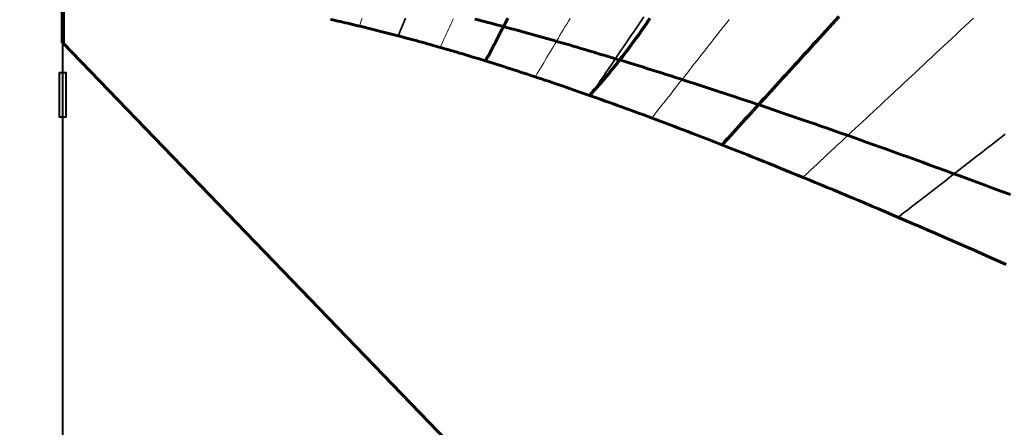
# Model space of a CAD drawing. Header units: millimetres. Extents: x 3 to 1047, y 3 to 1047.
# Tile 9 of 14: x 511 to 842, y 432 to 570. Entities that reach past the tile are written whole.
import ezdxf

# ---------------------------------------------------------------- set-up
doc = ezdxf.new("R2010")
doc.units = ezdxf.units.MM
for name, color, linetype, true_color in [('C1d1b19', 7, 'Continuous', 0x1d1b19), ('C1f7a74', 7, 'Continuous', 0x1f7a74), ('C2f5d8a', 7, 'Continuous', 0x2f5d8a), ('C8a847c', 7, 'Continuous', 0x8a847c), ('Cb4532a', 7, 'Continuous', 0xb4532a), ('Cb8862b', 7, 'Continuous', 0xb8862b), ('Cc0392b', 7, 'Continuous', 0xc0392b)]:
    doc.layers.add(name, color=color, linetype=linetype, true_color=true_color)

msp = doc.modelspace()

# ---------------------------------------------------------------- linework, layer by layer
at = {"layer": 'C1d1b19', "lineweight": 35}
for points in [[(640.54, 570.04), (640.21, 569.21), (639.88, 568.39), (639.55, 567.57), (639.22, 566.74), (638.89, 565.93), (638.56, 565.11), (638.23, 564.29)], [(720.94, 570.48), (720.24, 569.45), (719.54, 568.43), (718.85, 567.41), (718.15, 566.4), (717.47, 565.39), (716.78, 564.38), (716.1, 563.38), (715.42, 562.39), (714.74, 561.4), (714.07, 560.41), (713.4, 559.42), (712.73, 558.44), (712.06, 557.47), (711.4, 556.5), (710.74, 555.53), (710.08, 554.56), (709.43, 553.6), (708.78, 552.64), (708.13, 551.69), (707.48, 550.74), (706.83, 549.79), (706.19, 548.85), (705.55, 547.91), (704.91, 546.97), (704.27, 546.04), (703.64, 545.11), (703.01, 544.18)], [(842.69, 530.94), (841.08, 529.69), (839.48, 528.44), (837.9, 527.21), (836.32, 525.98), (834.76, 524.77), (833.2, 523.56), (831.66, 522.36), (830.13, 521.17), (828.61, 519.99), (827.1, 518.81), (825.6, 517.64), (824.11, 516.49), (822.63, 515.33), (821.16, 514.19), (819.7, 513.06), (818.25, 511.93), (816.81, 510.81), (815.38, 509.69), (813.95, 508.58), (812.54, 507.48), (811.13, 506.39), (809.74, 505.3), (808.35, 504.22), (806.97, 503.15)]]:
    msp.add_lwpolyline(points, dxfattribs=at)
at = {"layer": 'C1d1b19', "lineweight": 70}
for points in [[(675.07, 570.02), (674.6, 569.11), (674.13, 568.21), (673.66, 567.31), (673.19, 566.42), (672.72, 565.52), (672.26, 564.63), (671.8, 563.75), (671.33, 562.86), (670.87, 561.98), (670.41, 561.1), (669.95, 560.22), (669.5, 559.35), (669.04, 558.47), (668.59, 557.6), (668.13, 556.74), (667.68, 555.87)], [(786.65, 570.62), (785.53, 569.39), (784.42, 568.17), (783.32, 566.96), (782.22, 565.75), (781.13, 564.56), (780.05, 563.37), (778.97, 562.19), (777.9, 561.01), (776.83, 559.84), (775.78, 558.68), (774.72, 557.53), (773.68, 556.38), (772.64, 555.24), (771.61, 554.11), (770.58, 552.98), (769.56, 551.86), (768.54, 550.74), (767.53, 549.63), (766.52, 548.53), (765.52, 547.43), (764.53, 546.34), (763.54, 545.26), (762.56, 544.18), (761.58, 543.1), (760.6, 542.03), (759.64, 540.97), (758.67, 539.91), (757.71, 538.86), (756.76, 537.81), (755.81, 536.77), (754.86, 535.73), (753.92, 534.7), (752.99, 533.67), (752.06, 532.65), (751.13, 531.63), (750.2, 530.62), (749.29, 529.61), (748.37, 528.61), (747.46, 527.61)]]:
    msp.add_lwpolyline(points, dxfattribs=at)
at = {"layer": 'C1d1b19', "lineweight": 50}
for radius in [483.33, 423.33]:
    msp.add_circle((525, 525), radius, dxfattribs=at)
at = {"layer": 'C1f7a74', "lineweight": 70}
msp.add_lwpolyline([(722.88, 569.94), (722.33, 569.11), (721.77, 568.28), (721.2, 567.46), (720.64, 566.64), (720.07, 565.83), (719.5, 565.02), (718.93, 564.21), (718.35, 563.41), (717.77, 562.61), (717.19, 561.82), (716.61, 561.03), (716.03, 560.24), (715.44, 559.46), (714.85, 558.68), (714.26, 557.91), (713.66, 557.14), (713.06, 556.38), (712.46, 555.61), (711.86, 554.86), (711.26, 554.1), (710.65, 553.36), (710.04, 552.61), (709.43, 551.87), (708.82, 551.13), (708.2, 550.4), (707.58, 549.67), (706.96, 548.95), (706.34, 548.23), (705.71, 547.51), (705.08, 546.8), (704.45, 546.09), (703.82, 545.39), (703.19, 544.69), (702.55, 543.99)], dxfattribs=at)
at = {"layer": 'C2f5d8a', "lineweight": 60}
msp.add_lwpolyline([(525, 561.67), (836.67, 238.52)], dxfattribs=at)
at = {"layer": 'C8a847c', "lineweight": 20}
for points in [[(625.91, 569.98), (625.63, 569.18), (625.35, 568.38), (625.07, 567.59)], [(656.65, 569.76), (656.25, 568.9), (655.86, 568.05), (655.47, 567.19), (655.08, 566.34), (654.69, 565.49), (654.3, 564.64), (653.91, 563.79), (653.52, 562.94), (653.14, 562.1), (652.75, 561.26), (652.37, 560.42)], [(696.02, 569.93), (695.44, 568.97), (694.88, 568.02), (694.31, 567.07), (693.75, 566.12), (693.18, 565.18), (692.62, 564.24), (692.07, 563.3), (691.51, 562.37), (690.96, 561.44), (690.4, 560.51), (689.85, 559.59), (689.31, 558.67), (688.76, 557.75), (688.21, 556.84), (687.67, 555.92), (687.13, 555.02), (686.59, 554.11), (686.05, 553.21), (685.52, 552.31), (684.98, 551.41), (684.45, 550.52)], [(749.68, 569.61), (748.81, 568.5), (747.94, 567.4), (747.08, 566.3), (746.22, 565.21), (745.37, 564.12), (744.52, 563.04), (743.68, 561.97), (742.84, 560.9), (742, 559.83), (741.17, 558.78), (740.35, 557.72), (739.52, 556.67), (738.7, 555.63), (737.89, 554.59), (737.08, 553.56), (736.27, 552.53), (735.47, 551.5), (734.66, 550.48), (733.87, 549.47), (733.07, 548.45), (732.28, 547.45), (731.5, 546.45), (730.71, 545.45), (729.93, 544.45), (729.16, 543.46), (728.38, 542.48), (727.61, 541.5), (726.85, 540.52), (726.08, 539.55), (725.32, 538.58), (724.56, 537.61), (723.81, 536.65)], [(832.05, 570.06), (830.58, 568.68), (829.12, 567.32), (827.67, 565.97), (826.23, 564.62), (824.8, 563.29), (823.38, 561.97), (821.97, 560.65), (820.58, 559.35), (819.19, 558.06), (817.81, 556.77), (816.44, 555.5), (815.08, 554.23), (813.74, 552.97), (812.4, 551.72), (811.07, 550.48), (809.74, 549.25), (808.43, 548.02), (807.13, 546.81), (805.83, 545.6), (804.55, 544.4), (803.27, 543.21), (802, 542.02), (800.74, 540.85), (799.48, 539.68), (798.24, 538.51), (797, 537.36), (795.77, 536.21), (794.54, 535.07), (793.33, 533.94), (792.12, 532.81), (790.92, 531.69), (789.72, 530.57), (788.54, 529.47), (787.35, 528.37), (786.18, 527.27), (785.01, 526.18), (783.85, 525.1), (782.7, 524.02), (781.55, 522.95), (780.41, 521.89), (779.27, 520.83), (778.14, 519.77), (777.02, 518.72), (775.9, 517.68), (774.79, 516.64)]]:
    msp.add_lwpolyline(points, dxfattribs=at)
at = {"layer": 'Cb4532a', "lineweight": 60}
for points in [[(615.32, 569.6), (616.13, 569.42), (616.95, 569.24), (617.77, 569.05), (618.6, 568.86), (619.43, 568.67), (620.26, 568.48), (621.09, 568.29), (621.93, 568.09), (622.77, 567.9), (623.62, 567.7), (624.47, 567.49), (625.32, 567.29), (626.18, 567.08), (627.04, 566.87), (627.9, 566.66), (628.77, 566.45), (629.64, 566.23), (630.51, 566.02), (631.39, 565.79), (632.27, 565.57), (633.16, 565.35), (634.05, 565.12), (634.94, 564.89), (635.84, 564.66), (636.75, 564.42), (637.65, 564.18), (638.56, 563.94), (639.48, 563.7), (640.4, 563.45), (641.33, 563.21), (642.26, 562.96), (643.19, 562.7), (644.13, 562.45), (645.07, 562.19), (646.02, 561.92), (646.97, 561.66), (647.93, 561.39), (648.89, 561.12), (649.86, 560.85), (650.83, 560.57), (651.81, 560.29), (652.8, 560.01), (653.79, 559.73), (654.78, 559.44), (655.78, 559.15), (656.78, 558.85), (657.8, 558.55), (658.81, 558.25), (659.84, 557.95), (660.86, 557.64), (661.9, 557.33), (662.94, 557.02), (663.98, 556.7), (665.04, 556.38), (666.1, 556.05), (667.16, 555.72), (668.23, 555.39), (669.31, 555.06), (670.4, 554.72), (671.49, 554.37), (672.59, 554.03), (673.69, 553.68), (674.8, 553.32), (675.92, 552.97), (677.05, 552.6), (678.18, 552.24), (679.32, 551.87), (680.47, 551.49), (681.63, 551.11), (682.79, 550.73), (683.97, 550.34), (685.15, 549.95), (686.34, 549.56), (687.53, 549.16), (688.74, 548.75), (689.95, 548.34), (691.17, 547.93), (692.4, 547.51), (693.64, 547.09), (694.89, 546.66), (696.15, 546.22), (697.41, 545.79), (698.69, 545.34), (699.98, 544.89), (701.27, 544.44), (702.58, 543.98), (703.89, 543.52), (705.22, 543.05), (706.55, 542.57), (707.9, 542.09), (709.26, 541.61), (710.62, 541.11), (712, 540.62), (713.39, 540.11), (714.79, 539.6), (716.2, 539.09), (717.63, 538.57), (719.06, 538.04), (720.51, 537.5), (721.97, 536.96), (723.44, 536.41), (724.93, 535.86), (726.43, 535.3), (727.94, 534.73), (729.46, 534.15), (731, 533.57), (732.55, 532.98), (734.12, 532.39), (735.7, 531.78), (737.29, 531.17), (738.9, 530.55), (740.53, 529.92), (742.17, 529.29), (743.82, 528.64), (745.49, 527.99), (747.18, 527.33), (748.88, 526.66), (750.6, 525.98), (752.34, 525.3), (754.09, 524.6), (755.86, 523.9), (757.65, 523.18), (759.46, 522.46), (761.28, 521.72), (763.13, 520.98), (764.99, 520.23), (766.88, 519.47), (768.78, 518.69), (770.7, 517.91), (772.65, 517.11), (774.61, 516.31), (776.6, 515.49), (778.61, 514.66), (780.64, 513.82), (782.69, 512.97), (784.77, 512.1), (786.87, 511.23), (789, 510.34), (791.15, 509.43), (793.32, 508.52), (795.52, 507.59), (797.75, 506.65), (800.01, 505.69), (802.29, 504.72), (804.6, 503.74), (806.93, 502.74), (809.3, 501.72), (811.7, 500.69), (814.12, 499.65), (816.58, 498.58), (819.07, 497.51), (821.59, 496.41), (824.15, 495.3), (826.74, 494.17), (829.36, 493.02), (832.02, 491.85), (834.72, 490.67), (837.45, 489.46), (840.22, 488.24), (843.03, 487)], [(663.96, 569.71), (665.04, 569.43), (666.13, 569.15), (667.23, 568.87), (668.33, 568.58), (669.44, 568.29), (670.55, 567.99), (671.68, 567.7), (672.81, 567.39), (673.94, 567.09), (675.09, 566.78), (676.24, 566.47), (677.4, 566.16), (678.57, 565.84), (679.74, 565.52), (680.92, 565.19), (682.11, 564.86), (683.31, 564.53), (684.52, 564.19), (685.74, 563.85), (686.96, 563.51), (688.19, 563.16), (689.43, 562.81), (690.68, 562.45), (691.94, 562.09), (693.21, 561.72), (694.49, 561.35), (695.78, 560.98), (697.08, 560.6), (698.38, 560.22), (699.7, 559.83), (701.03, 559.44), (702.36, 559.05), (703.71, 558.65), (705.07, 558.24), (706.44, 557.83), (707.82, 557.42), (709.21, 557), (710.61, 556.57), (712.02, 556.14), (713.45, 555.71), (714.88, 555.27), (716.33, 554.82), (717.79, 554.37), (719.27, 553.91), (720.75, 553.45), (722.25, 552.98), (723.76, 552.51), (725.29, 552.03), (726.82, 551.54), (728.38, 551.05), (729.94, 550.55), (731.52, 550.05), (733.12, 549.54), (734.72, 549.02), (736.35, 548.5), (737.99, 547.97), (739.64, 547.43), (741.31, 546.89), (743, 546.33), (744.7, 545.78), (746.42, 545.21), (748.15, 544.64), (749.91, 544.06), (751.68, 543.47), (753.46, 542.87), (755.27, 542.27), (757.09, 541.66), (758.94, 541.03), (760.8, 540.41), (762.68, 539.77), (764.58, 539.12), (766.5, 538.47), (768.45, 537.8), (770.41, 537.13), (772.39, 536.45), (774.4, 535.76), (776.43, 535.05), (778.48, 534.34), (780.55, 533.62), (782.65, 532.89), (784.78, 532.14), (786.92, 531.39), (789.09, 530.63), (791.29, 529.85), (793.52, 529.06), (795.77, 528.26), (798.04, 527.45), (800.35, 526.63), (802.68, 525.8), (805.04, 524.95), (807.44, 524.09), (809.86, 523.21), (812.31, 522.33), (814.8, 521.43), (817.31, 520.51), (819.86, 519.58), (822.45, 518.64), (825.07, 517.68), (827.72, 516.7), (830.41, 515.71), (833.14, 514.71), (835.9, 513.68), (838.7, 512.64), (841.55, 511.59), (844.43, 510.51)]]:
    msp.add_lwpolyline(points, dxfattribs=at)
at = {"layer": 'Cb8862b', "lineweight": 200}
msp.add_lwpolyline([(525, 561.67), (525, 948.33)], dxfattribs=at)
at = {"layer": 'Cc0392b', "lineweight": 40}
msp.add_lwpolyline([(525, 284.6), (525, 561.67)], dxfattribs=at)
msp.add_lwpolyline([(523.9, 551.67), (526.1, 551.67), (526.1, 536.67), (523.9, 536.67)], close=True, dxfattribs=at)

doc.saveas('drawing.dxf')
